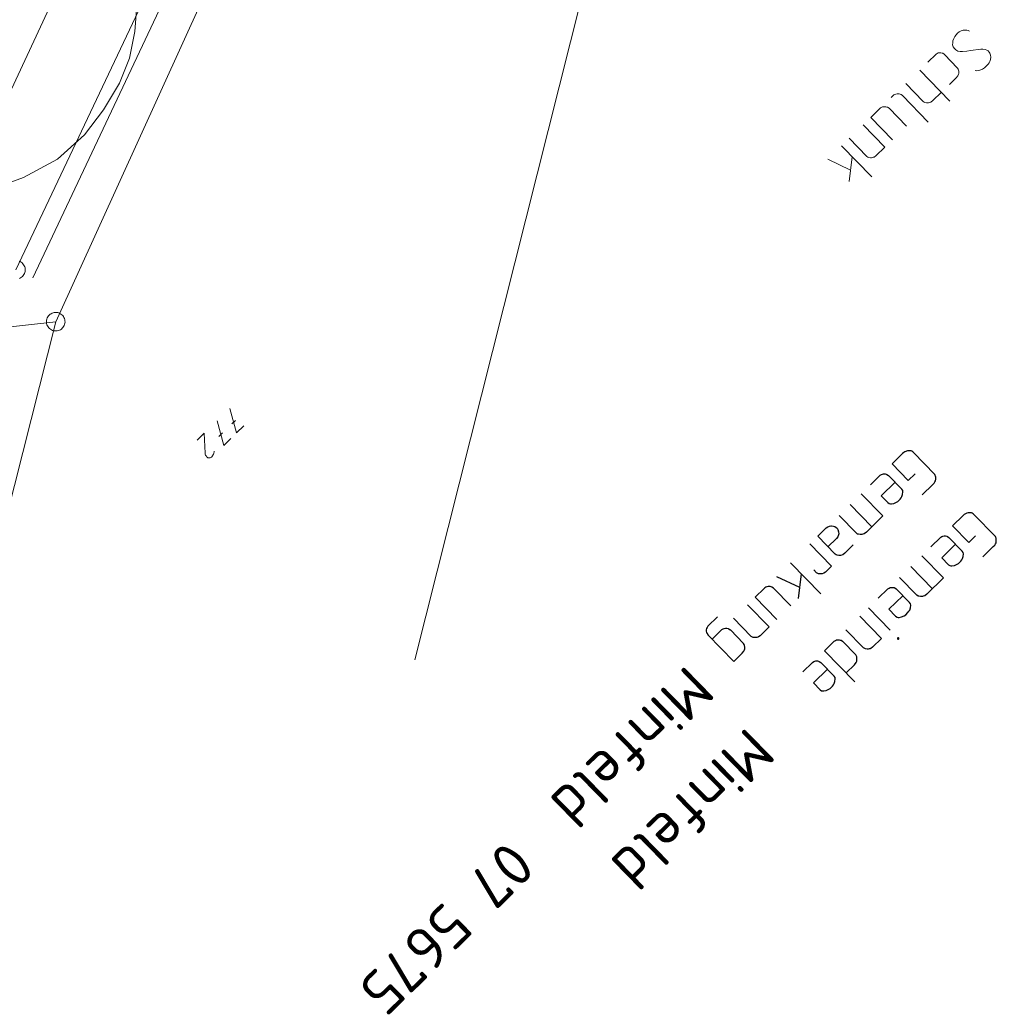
# Model space of a CAD drawing. Header units: metres. Extents: x 3425540 to 3446143, y 5432760 to 5444637.
# Tile 33 of 256: x 3435441 to 3435520, y 5438113 to 5438192. Entities that reach past the tile are written whole.
import ezdxf

# ---------------------------------------------------------------- set-up
doc = ezdxf.new("R2010")
doc.units = ezdxf.units.M
for name, color, linetype, lineweight in [('B_Bestand', 9, 'Continuous', 18), ('B_Böschung', 9, 'Continuous', 18), ('B_Flurgrenzen', 9, 'Continuous', 18), ('B_Gleisachse', 9, 'Continuous', 25), ('B_Kilometrierung', 9, 'Continuous', 25), ('Bestand Kabeltröge', 9, 'Continuous', 18)]:
    doc.layers.add(name, color=color, linetype=linetype, lineweight=lineweight)
doc.styles.get("Standard").update_dxf_attribs({"font": 'isocpeur.ttf'})

msp = doc.modelspace()

# ---------------------------------------------------------------- linework, layer by layer
at = {"layer": 'B_Bestand'}
for p, q in [((3435515.237, 5438189.373), (3435514.564, 5438188.721)), ((3435515.919, 5438189.343), (3435516.974, 5438188.255)), ((3435513.911, 5438188.088), (3435516.347, 5438185.575)), ((3435512.783, 5438186.995), (3435514.183, 5438185.55)), ((3435511.615, 5438185.864), (3435511.833, 5438186.075)), ((3435514.605, 5438183.887), (3435512.515, 5438186.044)), ((3435514.983, 5438185.635), (3435515.656, 5438186.287)), ((3435510.695, 5438184.972), (3435509.963, 5438184.262)), ((3435512.836, 5438183.554), (3435511.436, 5438184.999)), ((3435511.708, 5438182.461), (3435509.963, 5438184.262)), ((3435509.349, 5438183.668), (3435511.095, 5438181.867)), ((3435508.221, 5438182.574), (3435509.64, 5438181.11)), ((3435507.608, 5438181.98), (3435510.043, 5438179.467)), ((3435510.362, 5438181.157), (3435511.095, 5438181.867)), ((3435506.48, 5438180.887), (3435508.337, 5438180)), ((3435508.471, 5438181.089), (3435508.225, 5438179.086))]:
    msp.add_line(p, q, dxfattribs=at)
for points in [[(3435517.936, 5438191.221), (3435517.84, 5438191.281), (3435517.723, 5438191.322), (3435517.645, 5438191.323), (3435517.431, 5438191.307), (3435517.255, 5438191.252), (3435517.097, 5438191.176), (3435516.979, 5438191.061), (3435516.86, 5438190.946), (3435516.76, 5438190.811), (3435516.66, 5438190.637), (3435516.599, 5438190.463), (3435516.577, 5438190.288), (3435516.574, 5438190.132), (3435516.63, 5438189.956), (3435516.725, 5438189.818), (3435516.821, 5438189.719), (3435516.918, 5438189.659), (3435516.995, 5438189.619), (3435517.17, 5438189.596), (3435517.365, 5438189.593), (3435517.716, 5438189.627), (3435518.029, 5438189.661), (3435518.849, 5438189.765), (3435519.024, 5438189.782), (3435519.2, 5438189.759), (3435519.335, 5438189.699), (3435519.432, 5438189.639), (3435519.527, 5438189.54), (3435519.584, 5438189.441), (3435519.641, 5438189.304), (3435519.657, 5438189.129), (3435519.635, 5438188.953), (3435519.574, 5438188.779), (3435519.514, 5438188.683), (3435519.434, 5438188.567), (3435519.216, 5438188.356), (3435519.137, 5438188.279), (3435518.98, 5438188.165), (3435518.764, 5438188.071), (3435518.666, 5438188.053), (3435518.49, 5438188.036), (3435518.393, 5438188.057)], [(3435515.237, 5438189.373), (3435515.335, 5438189.43), (3435515.414, 5438189.468), (3435515.512, 5438189.486), (3435515.59, 5438189.485), (3435515.629, 5438189.484), (3435515.726, 5438189.463), (3435515.784, 5438189.443), (3435515.9, 5438189.363), (3435515.919, 5438189.343)], [(3435516.309, 5438186.92), (3435516.864, 5438187.457), (3435517.003, 5438187.631), (3435517.044, 5438187.747), (3435517.064, 5438187.805), (3435517.066, 5438187.961), (3435517.049, 5438188.098), (3435517.031, 5438188.156), (3435516.974, 5438188.255)], [(3435512.515, 5438186.044), (3435512.418, 5438186.104), (3435512.341, 5438186.145), (3435512.244, 5438186.166), (3435512.205, 5438186.166), (3435512.166, 5438186.167), (3435512.088, 5438186.168), (3435511.99, 5438186.15), (3435511.912, 5438186.112), (3435511.833, 5438186.075), (3435511.813, 5438186.055)], [(3435514.983, 5438185.635), (3435514.806, 5438185.502), (3435514.688, 5438185.465), (3435514.63, 5438185.446), (3435514.552, 5438185.447), (3435514.474, 5438185.448), (3435514.338, 5438185.47), (3435514.28, 5438185.49), (3435514.183, 5438185.55)], [(3435511.436, 5438184.999), (3435511.32, 5438185.079), (3435511.262, 5438185.099), (3435511.165, 5438185.12), (3435511.126, 5438185.121), (3435511.009, 5438185.123), (3435510.912, 5438185.105), (3435510.754, 5438185.029), (3435510.695, 5438184.972)], [(3435510.362, 5438181.157), (3435510.224, 5438181.062), (3435510.166, 5438181.043), (3435510.107, 5438181.025), (3435510.009, 5438181.007), (3435509.931, 5438181.008), (3435509.795, 5438181.03), (3435509.737, 5438181.05), (3435509.64, 5438181.11)]]:
    msp.add_lwpolyline(points, dxfattribs=at)
at = {"layer": 'B_Böschung'}
msp.add_lwpolyline([(3435438.43, 5438178.264), (3435441.531, 5438179.411), (3435444.274, 5438180.885), (3435446.452, 5438182.85), (3435447.992, 5438184.874), (3435449.286, 5438187.04), (3435450.087, 5438189.059), (3435450.509, 5438191.199), (3435450.74, 5438194.022), (3435450.403, 5438196.509), (3435448.992, 5438200.648), (3435441.031, 5438223.865)], dxfattribs=at)
at = {"layer": 'B_Flurgrenzen'}
for p, q in [((3435433.444, 5438171.336), (3435495.137, 5438303.469)), ((3435475.637, 5438245.485), (3435440.918, 5438171.944)), ((3435475.437, 5438236.445), (3435444.128, 5438167.76)), ((3435496.562, 5438233.417), (3435473.132, 5438140.438)), ((3435426.042, 5438096.135), (3435444.128, 5438167.76)), ((3435444.128, 5438167.76), (3435430.148, 5438166.2)), ((3435458.644, 5438159.788), (3435458.349, 5438159.502)), ((3435457.606, 5438158.782), (3435457.311, 5438158.496))]:
    msp.add_line(p, q, dxfattribs=at)
for points in [[(3435441.261, 5438172.611), (3435441.175, 5438172.649)], [(3435441.214, 5438171.254), (3435441.296, 5438171.298), (3435441.376, 5438171.35), (3435441.443, 5438171.415), (3435441.505, 5438171.483), (3435441.558, 5438171.562), (3435441.601, 5438171.646), (3435441.634, 5438171.735), (3435441.654, 5438171.825), (3435441.668, 5438171.917), (3435441.664, 5438172.012), (3435441.652, 5438172.105), (3435441.624, 5438172.192), (3435441.582, 5438172.28), (3435441.538, 5438172.362), (3435441.484, 5438172.437), (3435441.413, 5438172.506), (3435441.343, 5438172.562), (3435441.261, 5438172.611)], [(3435444.471, 5438168.427), (3435444.385, 5438168.465), (3435444.298, 5438168.49), (3435444.2, 5438168.507), (3435444.108, 5438168.508), (3435444.015, 5438168.496), (3435443.92, 5438168.478), (3435443.832, 5438168.45), (3435443.75, 5438168.406), (3435443.67, 5438168.354), (3435443.603, 5438168.289), (3435443.542, 5438168.221), (3435443.488, 5438168.142), (3435443.445, 5438168.058), (3435443.412, 5438167.969), (3435443.393, 5438167.879), (3435443.378, 5438167.787), (3435443.383, 5438167.692), (3435443.395, 5438167.599), (3435443.423, 5438167.512), (3435443.464, 5438167.424), (3435443.508, 5438167.342), (3435443.563, 5438167.267), (3435443.633, 5438167.198), (3435443.704, 5438167.142), (3435443.785, 5438167.093), (3435443.872, 5438167.055), (3435443.959, 5438167.03), (3435444.056, 5438167.013), (3435444.149, 5438167.012), (3435444.241, 5438167.024), (3435444.337, 5438167.042), (3435444.424, 5438167.07), (3435444.506, 5438167.114), (3435444.586, 5438167.166), (3435444.653, 5438167.231), (3435444.715, 5438167.299), (3435444.768, 5438167.378), (3435444.811, 5438167.462), (3435444.844, 5438167.551), (3435444.864, 5438167.641), (3435444.878, 5438167.733), (3435444.874, 5438167.828), (3435444.862, 5438167.921), (3435444.834, 5438168.008), (3435444.792, 5438168.096), (3435444.748, 5438168.178), (3435444.694, 5438168.253), (3435444.623, 5438168.322), (3435444.553, 5438168.378), (3435444.471, 5438168.427)], [(3435458.198, 5438160.757), (3435458.738, 5438158.774), (3435459.318, 5438159.336)], [(3435457.16, 5438159.751), (3435457.7, 5438157.768), (3435458.28, 5438158.33)], [(3435456.926, 5438157.294), (3435456.925, 5438157.234), (3435456.903, 5438157.134), (3435456.872, 5438157.044), (3435456.83, 5438156.965), (3435456.8, 5438156.915), (3435456.748, 5438156.846), (3435456.718, 5438156.816), (3435456.667, 5438156.787), (3435456.597, 5438156.758), (3435456.526, 5438156.749), (3435456.466, 5438156.75), (3435456.406, 5438156.771), (3435456.357, 5438156.802), (3435456.317, 5438156.842), (3435456.268, 5438156.913), (3435456.239, 5438156.964), (3435456.21, 5438157.035), (3435456.192, 5438157.135), (3435456.127, 5438158.75), (3435455.547, 5438158.188)]]:
    msp.add_lwpolyline(points, dxfattribs=at)
at = {"layer": 'B_Gleisachse'}
msp.add_arc((3433791.876, 5439270.145), 1945.983, 317.195442, 329.322481, dxfattribs=at)
at = {"layer": 'B_Kilometrierung'}
for p, q in [((3435511.679, 5438156.28), (3435512.527, 5438157.107)), ((3435513.405, 5438157.194), (3435515.136, 5438155.419)), ((3435511.679, 5438156.28), (3435512.987, 5438154.939)), ((3435510.723, 5438155.346), (3435509.934, 5438154.577)), ((3435511.385, 5438155.338), (3435512.462, 5438154.234)), ((3435512.987, 5438154.939), (3435513.54, 5438155.477)), ((3435514.123, 5438153.775), (3435514.971, 5438154.603)), ((3435509.194, 5438153.855), (3435510.945, 5438152.061)), ((3435508.307, 5438152.989), (3435510.058, 5438151.195)), ((3435518.294, 5438152.184), (3435520.025, 5438150.409)), ((3435507.4, 5438152.104), (3435508.804, 5438150.665)), ((3435509.604, 5438150.752), (3435510.945, 5438152.061)), ((3435516.568, 5438151.27), (3435517.416, 5438152.097)), ((3435516.568, 5438151.27), (3435517.876, 5438149.929)), ((3435505.043, 5438149.805), (3435506.794, 5438148.011)), ((3435515.612, 5438150.336), (3435514.823, 5438149.567)), ((3435516.274, 5438150.328), (3435517.351, 5438149.224)), ((3435517.876, 5438149.929), (3435518.429, 5438150.467)), ((3435519.012, 5438148.765), (3435519.86, 5438149.593)), ((3435503.476, 5438148.276), (3435505.919, 5438145.771)), ((3435514.083, 5438148.845), (3435515.834, 5438147.051)), ((3435504.342, 5438147.388), (3435504.103, 5438145.384)), ((3435505.58, 5438147.48), (3435505.368, 5438147.697)), ((3435506.301, 5438147.53), (3435506.794, 5438148.011)), ((3435513.196, 5438147.979), (3435514.947, 5438146.185)), ((3435502.352, 5438147.179), (3435504.211, 5438146.299)), ((3435512.289, 5438147.094), (3435513.693, 5438145.655)), ((3435514.493, 5438145.742), (3435515.834, 5438147.051)), ((3435501.356, 5438146.207), (3435500.626, 5438145.495)), ((3435503.501, 5438144.797), (3435502.097, 5438146.237)), ((3435511.352, 5438146.18), (3435510.563, 5438145.411)), ((3435512.015, 5438146.172), (3435513.092, 5438145.068)), ((3435502.377, 5438143.701), (3435500.626, 5438145.495)), ((3435500.005, 5438144.889), (3435501.756, 5438143.095)), ((3435509.765, 5438144.632), (3435511.516, 5438142.837)), ((3435497.587, 5438143.916), (3435496.798, 5438143.146)), ((3435498.881, 5438143.792), (3435500.305, 5438142.333)), ((3435509.075, 5438143.958), (3435510.825, 5438142.164)), ((3435497.944, 5438142.879), (3435497.156, 5438142.109)), ((3435498.626, 5438142.851), (3435499.684, 5438141.766)), ((3435501.026, 5438142.383), (3435501.756, 5438143.095)), ((3435507.951, 5438142.861), (3435509.374, 5438141.402)), ((3435498.906, 5438140.314), (3435496.809, 5438142.464)), ((3435507.014, 5438141.948), (3435506.225, 5438141.178)), ((3435507.676, 5438141.939), (3435508.754, 5438140.835)), ((3435510.096, 5438141.452), (3435510.825, 5438142.164)), ((3435506.225, 5438141.178), (3435508.669, 5438138.674)), ((3435498.906, 5438140.314), (3435499.577, 5438140.969)), ((3435505.259, 5438140.235), (3435504.47, 5438139.466)), ((3435505.921, 5438140.227), (3435506.999, 5438139.123)), ((3435507.976, 5438139.383), (3435508.646, 5438140.038))]:
    msp.add_line(p, q, dxfattribs=at)
for points in [[(3435513.405, 5438157.194), (3435513.347, 5438157.253), (3435513.27, 5438157.293), (3435513.211, 5438157.313), (3435513.114, 5438157.334), (3435513.036, 5438157.335), (3435512.939, 5438157.316), (3435512.841, 5438157.298), (3435512.782, 5438157.279), (3435512.704, 5438157.241), (3435512.626, 5438157.203), (3435512.527, 5438157.107)], [(3435510.723, 5438155.346), (3435510.821, 5438155.404), (3435510.899, 5438155.442), (3435510.997, 5438155.46), (3435511.075, 5438155.459), (3435511.114, 5438155.459), (3435511.211, 5438155.438), (3435511.269, 5438155.418), (3435511.385, 5438155.338), (3435511.404, 5438155.319)], [(3435514.971, 5438154.603), (3435515.089, 5438154.718), (3435515.149, 5438154.815), (3435515.188, 5438154.892), (3435515.21, 5438155.028), (3435515.21, 5438155.067), (3435515.212, 5438155.184), (3435515.193, 5438155.282), (3435515.174, 5438155.34), (3435515.136, 5438155.419)], [(3435511.924, 5438154.786), (3435510.8, 5438153.689), (3435511.338, 5438153.137)], [(3435511.338, 5438153.137), (3435511.454, 5438153.058), (3435511.552, 5438153.037), (3435511.629, 5438153.036), (3435511.825, 5438153.073), (3435512.04, 5438153.168), (3435512.158, 5438153.244), (3435512.336, 5438153.417), (3435512.415, 5438153.533), (3435512.475, 5438153.63), (3435512.535, 5438153.804), (3435512.557, 5438154.019), (3435512.539, 5438154.116), (3435512.462, 5438154.234)], [(3435518.294, 5438152.184), (3435518.236, 5438152.243), (3435518.159, 5438152.283), (3435518.1, 5438152.303), (3435518.003, 5438152.324), (3435517.925, 5438152.325), (3435517.828, 5438152.306), (3435517.73, 5438152.288), (3435517.671, 5438152.269), (3435517.515, 5438152.193), (3435517.416, 5438152.097)], [(3435508.549, 5438149.723), (3435507.879, 5438149.069), (3435507.702, 5438148.935), (3435507.526, 5438148.878), (3435507.37, 5438148.88), (3435507.234, 5438148.901), (3435507.176, 5438148.922), (3435507.079, 5438148.981), (3435505.674, 5438150.421), (3435506.365, 5438151.094), (3435506.502, 5438151.19), (3435506.639, 5438151.247), (3435506.737, 5438151.265), (3435506.776, 5438151.265), (3435506.951, 5438151.243), (3435507.067, 5438151.203), (3435507.164, 5438151.143), (3435507.241, 5438151.064), (3435507.298, 5438150.966), (3435507.355, 5438150.79), (3435507.372, 5438150.614), (3435507.331, 5438150.459), (3435507.291, 5438150.381), (3435507.192, 5438150.246), (3435506.502, 5438149.573)], [(3435509.604, 5438150.752), (3435509.427, 5438150.618), (3435509.31, 5438150.581), (3435509.251, 5438150.562), (3435509.095, 5438150.564), (3435508.959, 5438150.585), (3435508.901, 5438150.605), (3435508.804, 5438150.665)], [(3435515.612, 5438150.336), (3435515.71, 5438150.394), (3435515.788, 5438150.432), (3435515.886, 5438150.45), (3435515.964, 5438150.449), (3435516.003, 5438150.449), (3435516.1, 5438150.428), (3435516.158, 5438150.408), (3435516.274, 5438150.328), (3435516.293, 5438150.309)], [(3435516.813, 5438149.776), (3435515.689, 5438148.679), (3435516.227, 5438148.127)], [(3435519.86, 5438149.593), (3435519.978, 5438149.708), (3435520.038, 5438149.805), (3435520.077, 5438149.882), (3435520.099, 5438150.018), (3435520.099, 5438150.057), (3435520.101, 5438150.174), (3435520.082, 5438150.272), (3435520.063, 5438150.33), (3435520.025, 5438150.409)], [(3435516.227, 5438148.127), (3435516.343, 5438148.048), (3435516.441, 5438148.027), (3435516.518, 5438148.026), (3435516.714, 5438148.063), (3435516.929, 5438148.158), (3435517.047, 5438148.234), (3435517.225, 5438148.407), (3435517.304, 5438148.523), (3435517.364, 5438148.62), (3435517.424, 5438148.794), (3435517.446, 5438149.009), (3435517.428, 5438149.106), (3435517.351, 5438149.224)], [(3435506.301, 5438147.53), (3435506.164, 5438147.434), (3435506.046, 5438147.396), (3435505.949, 5438147.378), (3435505.871, 5438147.379), (3435505.735, 5438147.4), (3435505.676, 5438147.42), (3435505.58, 5438147.48)], [(3435502.097, 5438146.237), (3435501.981, 5438146.316), (3435501.922, 5438146.337), (3435501.825, 5438146.357), (3435501.786, 5438146.358), (3435501.669, 5438146.359), (3435501.572, 5438146.341), (3435501.493, 5438146.303), (3435501.415, 5438146.265), (3435501.356, 5438146.207)], [(3435511.352, 5438146.18), (3435511.45, 5438146.238), (3435511.529, 5438146.276), (3435511.626, 5438146.294), (3435511.704, 5438146.293), (3435511.743, 5438146.293), (3435511.84, 5438146.272), (3435511.899, 5438146.252), (3435512.015, 5438146.172), (3435512.034, 5438146.153)], [(3435512.553, 5438145.62), (3435511.429, 5438144.523), (3435511.968, 5438143.971)], [(3435511.968, 5438143.971), (3435512.084, 5438143.892), (3435512.181, 5438143.871), (3435512.259, 5438143.87), (3435512.454, 5438143.907), (3435512.67, 5438144.002), (3435512.788, 5438144.078), (3435512.965, 5438144.251), (3435513.044, 5438144.367), (3435513.104, 5438144.464), (3435513.165, 5438144.639), (3435513.187, 5438144.853), (3435513.168, 5438144.95), (3435513.092, 5438145.068)], [(3435514.493, 5438145.742), (3435514.316, 5438145.608), (3435514.199, 5438145.571), (3435514.14, 5438145.552), (3435514.062, 5438145.553), (3435513.984, 5438145.554), (3435513.848, 5438145.575), (3435513.79, 5438145.595), (3435513.693, 5438145.655)], [(3435496.798, 5438143.146), (3435496.738, 5438143.049), (3435496.699, 5438142.972), (3435496.678, 5438142.875), (3435496.677, 5438142.797), (3435496.676, 5438142.758), (3435496.695, 5438142.66), (3435496.713, 5438142.601), (3435496.79, 5438142.484), (3435496.809, 5438142.464)], [(3435497.944, 5438142.879), (3435498.042, 5438142.936), (3435498.121, 5438142.974), (3435498.218, 5438142.992), (3435498.296, 5438142.991), (3435498.335, 5438142.991), (3435498.433, 5438142.97), (3435498.491, 5438142.95), (3435498.607, 5438142.87), (3435498.626, 5438142.851)], [(3435501.026, 5438142.383), (3435500.889, 5438142.287), (3435500.83, 5438142.268), (3435500.771, 5438142.25), (3435500.674, 5438142.231), (3435500.596, 5438142.232), (3435500.46, 5438142.253), (3435500.401, 5438142.274), (3435500.305, 5438142.333)], [(3435507.014, 5438141.948), (3435507.112, 5438142.005), (3435507.19, 5438142.043), (3435507.288, 5438142.061), (3435507.366, 5438142.06), (3435507.405, 5438142.06), (3435507.502, 5438142.039), (3435507.56, 5438142.019), (3435507.676, 5438141.939), (3435507.695, 5438141.92)], [(3435512.228, 5438142.146), (3435512.229, 5438142.185), (3435512.19, 5438142.225), (3435512.151, 5438142.225), (3435512.112, 5438142.187), (3435512.111, 5438142.148), (3435512.15, 5438142.108), (3435512.189, 5438142.108), (3435512.228, 5438142.146)], [(3435499.577, 5438140.969), (3435499.715, 5438141.142), (3435499.756, 5438141.259), (3435499.776, 5438141.317), (3435499.778, 5438141.473), (3435499.76, 5438141.609), (3435499.741, 5438141.668), (3435499.684, 5438141.766)], [(3435510.096, 5438141.452), (3435509.958, 5438141.356), (3435509.9, 5438141.337), (3435509.841, 5438141.319), (3435509.743, 5438141.3), (3435509.665, 5438141.301), (3435509.529, 5438141.322), (3435509.471, 5438141.343), (3435509.374, 5438141.402)], [(3435505.259, 5438140.235), (3435505.357, 5438140.292), (3435505.435, 5438140.33), (3435505.533, 5438140.349), (3435505.611, 5438140.348), (3435505.65, 5438140.347), (3435505.747, 5438140.327), (3435505.805, 5438140.306), (3435505.921, 5438140.227), (3435505.94, 5438140.207)], [(3435508.646, 5438140.038), (3435508.785, 5438140.211), (3435508.825, 5438140.328), (3435508.846, 5438140.386), (3435508.847, 5438140.464), (3435508.847, 5438140.542), (3435508.83, 5438140.678), (3435508.811, 5438140.737), (3435508.754, 5438140.835)], [(3435506.46, 5438139.675), (3435505.336, 5438138.578), (3435505.875, 5438138.026)], [(3435505.875, 5438138.026), (3435505.991, 5438137.947), (3435506.088, 5438137.926), (3435506.166, 5438137.925), (3435506.361, 5438137.962), (3435506.576, 5438138.056), (3435506.694, 5438138.133), (3435506.872, 5438138.306), (3435506.951, 5438138.422), (3435507.011, 5438138.519), (3435507.071, 5438138.693), (3435507.093, 5438138.907), (3435507.075, 5438139.005), (3435506.999, 5438139.123)]]:
    msp.add_lwpolyline(points, dxfattribs=at)
at = {"layer": 'Bestand Kabeltröge'}
msp.add_line((3435442.274, 5438171.304), (3435476.993, 5438244.845), dxfattribs=at)

# ---------------------------------------------------------------- texts
at = {"layer": 'B_Kilometrierung'}
for s, p in [('Minfeld  07 5675', (3435495.127, 5438140.129)), ('Minfeld', (3435500.015, 5438135.119))]:
    msp.add_text(s, height=3.499, rotation=224.29555, dxfattribs=at).set_placement(p)

doc.saveas('drawing.dxf')
